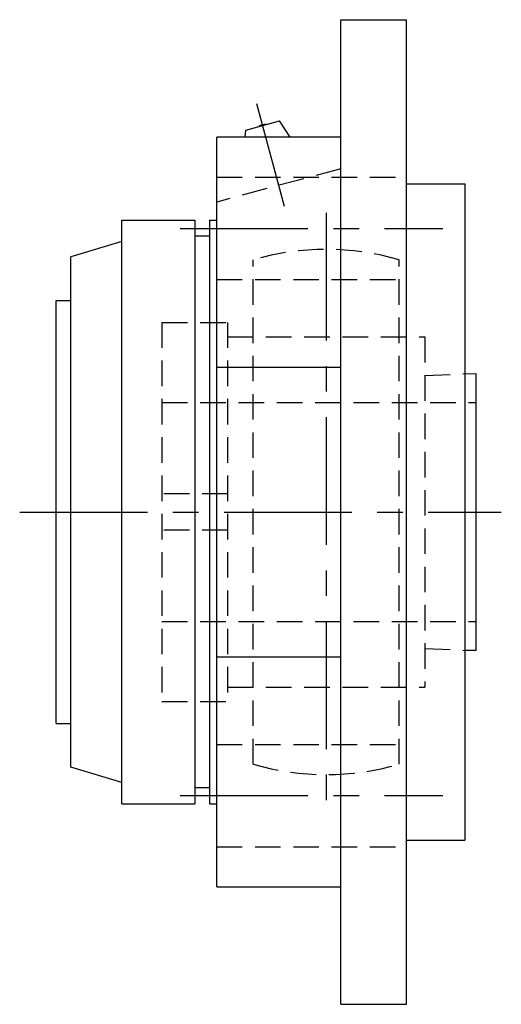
# Model space of a CAD drawing. Extents: x -73 to 159, y -72 to 159.
# Tile 8 of 8: x 93 to 159, y -67 to 68. Entities that reach past the tile are written whole.
import ezdxf

# ---------------------------------------------------------------- set-up
doc = ezdxf.new("R2010")
doc.units = 0
doc.header["$LTSCALE"] = 14
doc.linetypes.add('CENTER', pattern=[2, 1.25, -0.25, 0.25, -0.25])
doc.linetypes.add('HIDDEN', pattern=[0.375, 0.25, -0.125])
doc.layers.get('0').update_dxf_attribs({"linetype": 'CONTINUOUS'})
doc.layers.add('CENTER', color=1, linetype='CENTER')
doc.layers.add('HIDDEN', color=3, linetype='HIDDEN')

msp = doc.modelspace()

# ---------------------------------------------------------------- linework, layer by layer
for p, q in [((136.5, 67.5), (145.5, 67.5)), ((136.5, -67.5), (136.5, 67.5)), ((145.5, -67.5), (145.5, 67.5)), ((123.48, 52.37), (128.12, 53.61)), ((129.58, 51.39), (128.12, 53.61)), ((119.5, -51.39), (119.5, 51.39)), ((136.5, 51.39), (119.5, 51.39)), ((123.42, 51.39), (123.48, 52.37)), ((145.5, 45), (153.5, 45)), ((153.5, 45), (153.5, -45)), ((106.5, -40), (106.5, 40)), ((106.5, 40), (116.5, 40)), ((116.5, 40), (116.5, -40)), ((118.5, 40), (118.5, -40)), ((118.5, 40), (119.5, 40)), ((118.5, 37.8), (116.5, 37.8)), ((106.5, 37.1), (99.5, 35)), ((99.5, -35), (99.5, 35)), ((97.5, -29), (97.5, 29)), ((97.5, 29), (99.5, 29)), ((119.5, 19.88), (136.5, 19.88)), ((153.5, 18.94), (155, 19)), ((155, 19), (155, -19)), ((119.5, -19.88), (136.5, -19.88)), ((155, -19), (153.5, -18.94)), ((97.5, -29), (99.5, -29)), ((106.5, -37.1), (99.5, -35)), ((118.5, -37.8), (116.5, -37.8)), ((106.5, -40), (116.5, -40)), ((118.5, -40), (119.5, -40)), ((145.5, -45), (153.5, -45)), ((119.5, -51.39), (136.5, -51.39)), ((136.5, -67.5), (145.5, -67.5))]:
    msp.add_line(p, q)
msp.add_arc((126.19, 51.55), 1.59, 84.555, 125.445)
at = {"layer": 'CENTER', "linetype": 'CONTINUOUS'}
msp.add_line((128.78, 41.88), (125, 55.98), dxfattribs=at)
at = {"layer": 'CENTER'}
for p, q in [((134.5, 41), (134.5, -41)), ((114.5, 38.89), (150.5, 38.89)), ((92.5, 0), (158.5, 0)), ((114.5, -38.89), (150.5, -38.89))]:
    msp.add_line(p, q, dxfattribs=at)
at = {"layer": 'HIDDEN'}
for p, q in [((136.5, 47.06), (119.5, 42.5)), ((119.5, 45.89), (145.5, 45.89)), ((124.5, -34.58), (124.5, 34.58)), ((144.5, -34.58), (144.5, 34.58)), ((119.5, 31.89), (145.5, 31.89)), ((112, 26), (112, -26)), ((112, 26), (121, 26)), ((121, 26), (121, -26)), ((121, 24), (148, 24)), ((148, 24), (148, -24)), ((148, 18.71), (155, 19)), ((155, 19), (155, -19)), ((112, 15), (155, 15)), ((121, 2.5), (112, 2.5)), ((121, -2.5), (112, -2.5)), ((112, -15), (155, -15)), ((148, -18.71), (155, -19)), ((121, -24), (148, -24)), ((112, -26), (121, -26)), ((119.5, -31.89), (145.5, -31.89)), ((119.5, -45.89), (145.5, -45.89))]:
    msp.add_line(p, q, dxfattribs=at)
for start, end in [(73.8724, 106.1276), (253.8724, 286.1276)]:
    msp.add_arc((134.5, 0), 36, start, end, dxfattribs=at)

doc.saveas('drawing.dxf')
